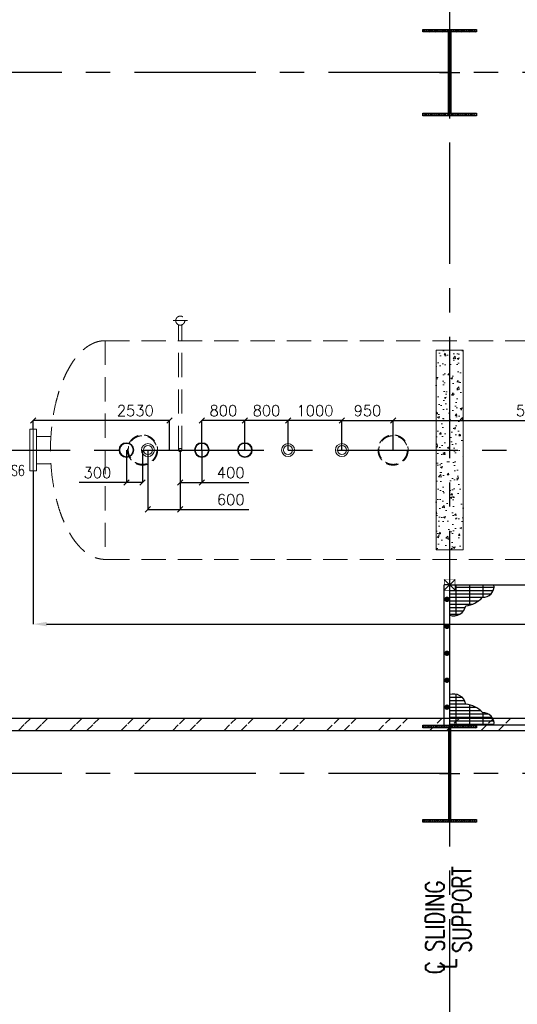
# Model space of a CAD drawing. Header units: inches. Extents: x 0 to 1544102, y -303681 to 23144100.
# Tile 40 of 256: x 97615 to 106852, y -196859 to -178601. Entities that reach past the tile are written whole.
import ezdxf

# ---------------------------------------------------------------- set-up
doc = ezdxf.new("R2010")
doc.units = ezdxf.units.IN
doc.header["$LTSCALE"] = 1800
doc.header["$MEASUREMENT"] = 0
for name, pattern in [('CENTER', [2, 1.25, -0.25, 0.25, -0.25]), ('DASHED', [0.75, 0.5, -0.25]), ('HIDDEN', [0.375, 0.25, -0.125]), ('HIDDEN2', [0.1875, 0.125, -0.0625])]:
    doc.linetypes.add(name, pattern=pattern)
doc.layers.get('0').update_dxf_attribs({"color": 253, "lineweight": 9})
for name, color, linetype in [('CEN', 2, 'CENTER'), ('COL', 1, 'Continuous'), ('DIM', 4, 'Continuous'), ('GRID', 251, 'CENTER'), ('STEEL', 231, 'Continuous'), ('TEXT', 3, 'Continuous'), ('WALL', 6, 'Continuous')]:
    doc.layers.add(name, color=color, linetype=linetype)
doc.layers.add('CONCRETE', color=145, linetype='Continuous', lineweight=15)
doc.layers.add('EQUIP', color=8, linetype='HIDDEN', lineweight=9)
doc.styles.add('ROMANS', font='romans.shx')
doc.dimstyles.new('HALF', dxfattribs={"dimtxt": 200, "dimasz": 100, "dimexe": 0, "dimexo": 0, "dimgap": 80, "dimtad": 1, "dimdec": 0, "dimzin": 0, "dimdsep": 46, "dimtxsty": 'ROMANS', "dimblk": 'OBLIQUE', "dimcen": 0, "dimclrd": 256, "dimclre": 9, "dimclrt": 256, "dimadec": 0, "dimazin": 0, "dimtfac": 0.09, "dimtdec": 0, "dimtix": 1, "dimtofl": 0, "dimtmove": 0, "dimatfit": 3, "dimldrblk": 'DOT', "dimfxl": 1, "dimtolj": 1, "dimtzin": 0, "dimarcsym": 0})
doc.dimstyles.new('STANDARD1', dxfattribs={"dimtxt": 300, "dimasz": 250, "dimexe": 0, "dimexo": 0, "dimgap": 80, "dimtad": 1, "dimdec": 0, "dimzin": 0, "dimdsep": 46, "dimtxsty": 'ROMANS', "dimcen": 0, "dimclrd": 4, "dimclre": 4, "dimclrt": 7, "dimadec": 0, "dimazin": 0, "dimtfac": 0.09, "dimtdec": 0, "dimtix": 1, "dimtofl": 0, "dimtmove": 0, "dimatfit": 3, "dimfxl": 1, "dimtolj": 1, "dimtzin": 0, "dimarcsym": 0})

# ---------------------------------------------------------------- blocks, each defined once
blk = doc.blocks.new('C-ROW COLUMN')
at = {"layer": 'COL'}
h = blk.add_hatch(dxfattribs=at)
h.set_pattern_fill('ANSI31', color=256, scale=200, style=0)
h.set_pattern_definition([(45, (-1315.907302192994, -6.544925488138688), (-17.67766952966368, 17.67766952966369), [])])
h.paths.add_polyline_path([(77950.43936443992, 120865.1489973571), (76960.43936443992, 120865.1489973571), (76960.43936443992, 120820.1489973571), (77950.43936443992, 120820.1489973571)])
h.paths.add_polyline_path([(77477.93936443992, 120820.1489973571), (77432.93936443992, 120820.1489973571), (77432.93936443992, 119310.1489973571), (77477.93936443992, 119310.1489973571)])
h.paths.add_polyline_path([(77950.43936443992, 119310.1489973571), (76960.43936443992, 119310.1489973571), (76960.43936443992, 119265.1489973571), (77950.43936443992, 119265.1489973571)])
at = {"layer": 'CEN'}
for p, q in [((77455.43936443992, 119265.1489973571), (77455.43936443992, 120865.1489973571)), ((77263.87090851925, 120065.1489973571), (77647.00782036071, 120065.1489973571))]:
    blk.add_line(p, q, dxfattribs=at)
at = {"layer": 'COL'}
for points in [[(76960.43936443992, 120865.1489973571), (77950.43936443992, 120865.1489973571), (77950.43936443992, 120820.1489973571), (76960.43936443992, 120820.1489973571)], [(77432.93936443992, 120820.1489973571), (77477.93936443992, 120820.1489973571), (77477.93936443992, 119310.1489973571), (77432.93936443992, 119310.1489973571)], [(76960.43936443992, 119310.1489973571), (77950.43936443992, 119310.1489973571), (77950.43936443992, 119265.1489973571), (76960.43936443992, 119265.1489973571)]]:
    blk.add_lwpolyline(points, close=True, dxfattribs=at)
blk = doc.blocks.new('B-ROW COLUMN')
at = {"layer": 'COL'}
h = blk.add_hatch(dxfattribs=at)
h.set_pattern_fill('ANSI31', color=256, scale=200, style=0)
h.set_pattern_definition([(45, (155648.0475729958, 63141.7669365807), (-17.67766952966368, 17.67766952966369), [])])
h.paths.add_polyline_path([(171095.2260440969, 85177.62606348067), (172085.2260440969, 85177.62606348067), (172085.2260440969, 85127.62606348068), (171095.2260440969, 85127.62606348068)])
h.paths.add_polyline_path([(171574.2260440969, 86877.62606348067), (171606.2260440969, 86877.62606348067), (171606.2260440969, 85177.62606348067), (171574.2260440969, 85177.62606348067)])
h.paths.add_polyline_path([(171095.2260440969, 86927.62606348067), (172085.2260440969, 86927.62606348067), (172085.2260440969, 86877.62606348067), (171095.2260440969, 86877.62606348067)])
blk.add_line((171590.2260440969, 85127.62606348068), (171590.2260440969, 86927.62606348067))
at = {"layer": 'CEN'}
for p, q in [((171590.2260440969, 85127.62606348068), (171590.2260440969, 86927.62606348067)), ((171398.6575881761, 86027.62606348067), (171781.7945000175, 86027.62606348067))]:
    blk.add_line(p, q, dxfattribs=at)
at = {"layer": 'COL'}
for points in [[(171095.2260440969, 86927.62606348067), (172085.2260440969, 86927.62606348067), (172085.2260440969, 86877.62606348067), (171095.2260440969, 86877.62606348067)], [(171574.2260440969, 86877.62606348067), (171606.2260440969, 86877.62606348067), (171606.2260440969, 85177.62606348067), (171574.2260440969, 85177.62606348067)], [(171095.2260440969, 85177.62606348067), (172085.2260440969, 85177.62606348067), (172085.2260440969, 85127.62606348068), (171095.2260440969, 85127.62606348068)]]:
    blk.add_lwpolyline(points, close=True, dxfattribs=at)
blk = doc.blocks.new('DEAERATOR')
at = {"layer": 'STEEL'}
h = blk.add_hatch(dxfattribs=at)
h.set_pattern_fill('GRATE', color=256, scale=2000, style=0)
h.set_pattern_definition([(0, (-62282.9005327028, -61624.85558105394), (0, 62.5), []), (90, (-62282.9005327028, -61624.85558105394), (-250, 1.53e-14), [])])
h.paths.add_polyline_path([(-9678.352093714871, -2499.950005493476), (-10400.04997503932, -2499.950005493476), (-10400.04997503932, -2599.900005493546), (-10499.99997503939, -2599.900005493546), (-10499.99997503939, -3063.913327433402, 0.4620847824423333), (-10202.15082906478, -2887.084127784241, 0.1995693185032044), (-9892.820220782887, -2730.352616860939, 0.4767407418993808)])
h = blk.add_hatch(dxfattribs=at)
h.set_pattern_fill('GRATE', color=256, scale=2000, style=0)
h.set_pattern_definition([(0, (-62282.9005327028, 54024.90557006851), (0, -62.5), []), (270, (-62282.9005327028, 54024.90557006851), (-250, -1.53e-14), [])])
edge = h.paths.add_edge_path()
edge.add_line((-9678.352093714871, -5100.000005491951), (-10400.04997503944, -5100.000005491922))
edge.add_line((-10400.04997503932, -5100.000005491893), (-10499.99999999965, -5099.999999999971))
edge.add_line((-10499.99999999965, -5100), (-10499.99997503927, -5000.050005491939))
edge.add_line((-10499.99997503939, -5000.050005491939), (-10499.99997503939, -4536.036683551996))
edge.add_arc((-10426.31712140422, -4751.187602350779), 227.4182947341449, 9.701061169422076, 108.9048218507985, ccw=False)
edge.add_arc((-10236.0030073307, -5163.296114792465), 451.7005241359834, 40.557190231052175, 85.70200368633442, ccw=False)
edge.add_arc((-9878.947333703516, -5071.703082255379), 202.5812581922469, -8.029436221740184, 93.926722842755, ccw=False)
at = {"linetype": 'HIDDEN2'}
for centre, radius in [((-16200.00000000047, 0), 279.5), ((-16200.00000000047, 0), 265.5), ((-11550.00000000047, 0), 279.5), ((-11550.00000000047, 0), 265.5)]:
    blk.add_circle(centre, radius, dxfattribs=at)
for centre, radius in [((-16500.00000000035, 0), 136.5), ((-16500.00000000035, 0), 123.8), ((-16100.00000000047, 0), 121), ((-16100.00000000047, 0), 84), ((-15100.00000000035, 4.656612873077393e-10), 136.5), ((-15100.00000000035, 4.656612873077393e-10), 123.8), ((-14300.00000000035, 4.656612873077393e-10), 136.5), ((-14300.00000000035, 4.656612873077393e-10), 123.8), ((-13500.00000000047, 0), 121), ((-13500.00000000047, 0), 84), ((-12500.00000000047, 0), 121), ((-12500.00000000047, 0), 84)]:
    blk.add_circle(centre, radius)
at = {"layer": 'CEN'}
blk.add_line((-23396.49560052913, 0), (18547.83853185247, 0), dxfattribs=at)
at = {"layer": 'COL'}
for p, q in [((-10400.04997503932, -2399.900005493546), (-10600.04997503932, -2599.900005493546)), ((-10600.04997503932, -2399.900005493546), (-10400.04997503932, -2599.900005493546))]:
    blk.add_line(p, q, dxfattribs=at)
at = {"layer": 'COL', "const_width": 10}
blk.add_lwpolyline([(-10600.04997503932, -2599.900005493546), (-10400.04997503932, -2599.900005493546), (-10400.04997503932, -2399.900005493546), (-10600.04997503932, -2399.900005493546)], close=True, dxfattribs=at)
at = {"layer": 'EQUIP'}
for p, q in [((-15633.99999999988, 2400), (-15365.99999999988, 2400)), ((-15529.99999999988, 0), (-15529.99999999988, 2321.539819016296)), ((-15469.99999999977, 0), (-15469.99999999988, 2321.539819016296)), ((-16895, 2028), (16895, 2028)), ((-16895, 2028), (-16895, -2028)), ((-16895, -2028), (16895, -2028))]:
    blk.add_line(p, q, dxfattribs=at)
at = {"layer": 'EQUIP', "linetype": 'DASHED'}
for p, q in [((-18294, 387.5), (-18294.00000000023, -387.5)), ((-18294, 387.5000000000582), (-18230, 387.5)), ((-18230, 387.5), (-18230.00000000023, -387.5)), ((-18166, 387.5), (-18230, 387.5)), ((-18166, 387.5), (-18166.00000000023, -387.5)), ((-17898.39857029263, 254), (-18166, 254)), ((-17898.39857029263, -254), (-18166.00000000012, -254)), ((-18230.00000000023, -387.5), (-18294.00000000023, -387.4999999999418)), ((-18230.00000000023, -387.5), (-18166.00000000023, -387.5))]:
    blk.add_line(p, q, dxfattribs=at)
at = {"layer": 'EQUIP'}
for centre, radius in [((-15499.99999999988, 2400), 84), ((-15499.99999999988, 0), 30)]:
    blk.add_circle(centre, radius, dxfattribs=at)
blk.add_ellipse((-16895, 0), major_axis=(-1.3973e-12, -2028), ratio=0.5, start_param=3.141592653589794, end_param=6.283185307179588, dxfattribs=at)
at = {"layer": 'STEEL'}
for p in [(-10599.99999999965, -5099.999999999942), (-10499.99999999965, -2500)]:
    blk.add_line(p, (-10599.99999999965, -2500), dxfattribs=at)
at = {"layer": 'STEEL', "const_width": 25}
blk.add_lwpolyline([(3.492459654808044e-10, -5100), (-10499.99999999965, -5100), (-10499.99999999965, -2500), (3.492459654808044e-10, -2500)], close=True, dxfattribs=at)
at = {"layer": 'STEEL', "const_width": 50}
for points in [[(-10574.99999999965, -2768.275666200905, 1), (-10524.99999999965, -2768.275666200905, 1)], [(-10574.99999999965, -3268.275666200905, 1), (-10524.99999999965, -3268.275666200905, 1)], [(-10574.99999999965, -3768.275666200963, 1), (-10524.99999999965, -3768.275666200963, 1)], [(-10574.99999999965, -4268.275666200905, 1), (-10524.99999999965, -4268.275666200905, 1)], [(-10574.99999999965, -4768.275666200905, 1), (-10524.99999999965, -4768.275666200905, 1)]]:
    blk.add_lwpolyline(points, format="xyb", close=True, dxfattribs=at)
at = {"layer": 'STEEL'}
for centre, radius, start, end in [((-9878.947333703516, -2528.246928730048), 202.5812581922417, 266.0732771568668, 8.029436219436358), ((-10236.0030073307, -2436.65389619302), 451.7005241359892, 274.2979963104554, 319.4428097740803), ((-10426.31712140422, -2848.762408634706), 227.4182947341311, 251.0951781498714, 350.2989388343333), ((-10426.31712140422, -4751.187602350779), 227.4182947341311, 9.70106116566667, 108.9048218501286), ((-10236.0030073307, -5163.296114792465), 451.7005241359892, 40.55719022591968, 85.70200368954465), ((-9878.947333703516, -5071.703082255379), 202.5812581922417, 351.9705637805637, 93.9267228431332)]:
    blk.add_arc(centre, radius, start, end, dxfattribs=at)
at = {"layer": 'TEXT', "style": 'ROMANS', "width": 0.75}
blk.add_text('S6', height=200, dxfattribs=at).set_placement((-18642.44253651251, -478.9362797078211))
blk = doc.blocks.new('*D307')
at = {"layer": 'DIM', "color": 4, "lineweight": -2, "transparency": 16777216}
for p, q in [((134325.9670728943, -186468.5958762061), (134325.9670728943, -189809.0958762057)), ((97865.96707289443, -186968.5958762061), (97865.96707289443, -189809.0958762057)), ((98115.96707289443, -189809.0958762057), (134075.9670728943, -189809.0958762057))]:
    blk.add_line(p, q, dxfattribs=at)
at = {"layer": 'DIM', "color": 4, "transparency": 16777216}
for points in [[(98115.96707289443, -189767.4292095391), (98115.96707289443, -189850.7625428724), (97865.96707289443, -189809.0958762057)], [(134075.9670728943, -189767.4292095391), (134075.9670728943, -189850.7625428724), (134325.9670728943, -189809.0958762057)]]:
    blk.add_solid(points, dxfattribs=at)
at = {"layer": 'DIM', "color": 7, "transparency": 16777216, "insert": (119859.5446669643, -189579.0958762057), "char_height": 300, "attachment_point": 5, "style": 'ROMANS'}
blk.add_mtext('\\A1;36460', dxfattribs=at)
blk = doc.blocks.new('_Oblique')
at = {"color": 0, "linetype": 'ByBlock', "lineweight": -2}
blk.add_line((-0.5, -0.5), (0.5, 0.5), dxfattribs=at)
blk = doc.blocks.new('*D314')
at = {"layer": 'DIM', "color": 9, "lineweight": -2, "transparency": 16777216}
for p, q in [((104545.967072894, -186581.0958762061), (104545.967072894, -186031.0958762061)), ((109790.9670728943, -186193.595876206), (109790.9670728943, -186031.0958762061))]:
    blk.add_line(p, q, dxfattribs=at)
at = {"layer": 'DIM', "lineweight": -2, "transparency": 16777216}
blk.add_line((104545.967072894, -186031.0958762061), (109790.9670728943, -186031.0958762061), dxfattribs=at)
at = {"layer": 'DIM', "lineweight": -2, "transparency": 16777216, "xscale": 100, "yscale": 100, "zscale": 100, "rotation": 180}
blk.add_blockref('_Oblique', (104545.967072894, -186031.0958762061), dxfattribs=at)
at = {"layer": 'DIM', "lineweight": -2, "transparency": 16777216, "xscale": 100, "yscale": 100, "zscale": 100}
blk.add_blockref('_Oblique', (109790.9670728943, -186031.0958762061), dxfattribs=at)
at = {"layer": 'DIM', "transparency": 16777216, "insert": (107168.4670728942, -185851.095876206), "char_height": 200, "attachment_point": 5, "style": 'ROMANS'}
blk.add_mtext('\\A1;5245', dxfattribs=at)
blk = doc.blocks.new('_Dot')
at = {"color": 0, "linetype": 'ByBlock', "lineweight": -2}
blk.add_line((-0.5, 0), (-1, 0), dxfattribs=at)
at = {"color": 0, "linetype": 'ByBlock', "const_width": 0.5}
blk.add_lwpolyline([(-0.25, 0, 1), (0.25, 0, 1)], format="xyb", close=True, dxfattribs=at)
blk = doc.blocks.new('*D529')
at = {"layer": 'DIM', "color": 9, "lineweight": -2, "transparency": 16777216}
for p, q in [((103595.967072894, -186581.0958762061), (103595.967072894, -186031.0958762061)), ((104545.967072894, -186581.0958762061), (104545.967072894, -186031.0958762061))]:
    blk.add_line(p, q, dxfattribs=at)
at = {"layer": 'DIM', "lineweight": -2, "transparency": 16777216}
blk.add_line((103595.967072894, -186031.0958762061), (104545.967072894, -186031.0958762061), dxfattribs=at)
at = {"layer": 'DIM', "lineweight": -2, "transparency": 16777216, "xscale": 100, "yscale": 100, "zscale": 100, "rotation": 180}
blk.add_blockref('_Oblique', (103595.967072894, -186031.0958762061), dxfattribs=at)
at = {"layer": 'DIM', "lineweight": -2, "transparency": 16777216, "xscale": 100, "yscale": 100, "zscale": 100}
blk.add_blockref('_Oblique', (104545.967072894, -186031.0958762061), dxfattribs=at)
at = {"layer": 'DIM', "transparency": 16777216, "insert": (104070.967072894, -185851.095876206), "char_height": 200, "attachment_point": 5, "style": 'ROMANS'}
blk.add_mtext('\\A1;950', dxfattribs=at)
blk = doc.blocks.new('*D315')
at = {"layer": 'DIM', "color": 9, "lineweight": -2, "transparency": 16777216}
for p, q in [((99995.96707289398, -186581.0958762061), (99995.96707289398, -187681.095876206)), ((100595.9670728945, -186581.0958762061), (100595.9670728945, -187681.095876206))]:
    blk.add_line(p, q, dxfattribs=at)
at = {"layer": 'DIM', "lineweight": -2, "transparency": 16777216}
for p, q in [((99995.96707289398, -187681.095876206), (100595.9670728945, -187681.095876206)), ((100595.9670728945, -187681.095876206), (101865.4908824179, -187681.095876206))]:
    blk.add_line(p, q, dxfattribs=at)
at = {"layer": 'DIM', "lineweight": -2, "transparency": 16777216, "xscale": 100, "yscale": 100, "zscale": 100, "rotation": 180}
blk.add_blockref('_Oblique', (99995.96707289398, -187681.095876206), dxfattribs=at)
at = {"layer": 'DIM', "lineweight": -2, "transparency": 16777216, "xscale": 100, "yscale": 100, "zscale": 100}
blk.add_blockref('_Oblique', (100595.9670728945, -187681.095876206), dxfattribs=at)
at = {"layer": 'DIM', "transparency": 16777216, "insert": (101533.1099300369, -187501.0958762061), "char_height": 200, "attachment_point": 5, "style": 'ROMANS'}
blk.add_mtext('\\A1;600', dxfattribs=at)
blk = doc.blocks.new('*D530')
at = {"layer": 'DIM', "color": 9, "lineweight": -2, "transparency": 16777216}
for p, q in [((97865.96707289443, -186193.595876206), (97865.96707289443, -186031.0958762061)), ((100395.9670728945, -186581.0958762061), (100395.9670728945, -186031.0958762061))]:
    blk.add_line(p, q, dxfattribs=at)
at = {"layer": 'DIM', "lineweight": -2, "transparency": 16777216}
blk.add_line((100395.9670728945, -186031.0958762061), (97865.96707289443, -186031.0958762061), dxfattribs=at)
at = {"layer": 'DIM', "lineweight": -2, "transparency": 16777216, "xscale": 100, "yscale": 100, "zscale": 100, "rotation": 180}
blk.add_blockref('_Oblique', (97865.96707289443, -186031.0958762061), dxfattribs=at)
at = {"layer": 'DIM', "lineweight": -2, "transparency": 16777216, "xscale": 100, "yscale": 100, "zscale": 100}
blk.add_blockref('_Oblique', (100395.9670728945, -186031.0958762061), dxfattribs=at)
at = {"layer": 'DIM', "transparency": 16777216, "insert": (99762.35915278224, -185851.095876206), "char_height": 200, "attachment_point": 5, "style": 'ROMANS'}
blk.add_mtext('\\A1;2530', dxfattribs=at)
blk = doc.blocks.new('*D533')
at = {"layer": 'DIM', "color": 9, "lineweight": -2, "transparency": 16777216}
for p, q in [((102595.967072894, -186581.0958762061), (102595.967072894, -186031.0958762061)), ((103595.967072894, -186581.0958762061), (103595.967072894, -186031.0958762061))]:
    blk.add_line(p, q, dxfattribs=at)
at = {"layer": 'DIM', "lineweight": -2, "transparency": 16777216}
blk.add_line((103595.967072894, -186031.0958762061), (102595.967072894, -186031.0958762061), dxfattribs=at)
at = {"layer": 'DIM', "lineweight": -2, "transparency": 16777216, "xscale": 100, "yscale": 100, "zscale": 100, "rotation": 180}
blk.add_blockref('_Oblique', (102595.967072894, -186031.0958762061), dxfattribs=at)
at = {"layer": 'DIM', "lineweight": -2, "transparency": 16777216, "xscale": 100, "yscale": 100, "zscale": 100}
blk.add_blockref('_Oblique', (103595.967072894, -186031.0958762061), dxfattribs=at)
at = {"layer": 'DIM', "transparency": 16777216, "insert": (103095.967072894, -185851.095876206), "char_height": 200, "attachment_point": 5, "style": 'ROMANS'}
blk.add_mtext('\\A1;1000', dxfattribs=at)
blk = doc.blocks.new('*D324')
at = {"layer": 'DIM', "color": 9, "lineweight": -2, "transparency": 16777216}
for p, q in [((101795.9670728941, -186581.0958762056), (101795.9670728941, -186031.0958762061)), ((102595.967072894, -186581.0958762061), (102595.967072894, -186031.0958762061))]:
    blk.add_line(p, q, dxfattribs=at)
at = {"layer": 'DIM', "lineweight": -2, "transparency": 16777216}
blk.add_line((102595.967072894, -186031.0958762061), (101795.9670728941, -186031.0958762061), dxfattribs=at)
at = {"layer": 'DIM', "lineweight": -2, "transparency": 16777216, "xscale": 100, "yscale": 100, "zscale": 100, "rotation": 180}
blk.add_blockref('_Oblique', (101795.9670728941, -186031.0958762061), dxfattribs=at)
at = {"layer": 'DIM', "lineweight": -2, "transparency": 16777216, "xscale": 100, "yscale": 100, "zscale": 100}
blk.add_blockref('_Oblique', (102595.967072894, -186031.0958762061), dxfattribs=at)
at = {"layer": 'DIM', "transparency": 16777216, "insert": (102195.967072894, -185851.095876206), "char_height": 200, "attachment_point": 5, "style": 'ROMANS'}
blk.add_mtext('\\A1;800', dxfattribs=at)
blk = doc.blocks.new('*D325')
at = {"layer": 'DIM', "color": 9, "lineweight": -2, "transparency": 16777216}
for p, q in [((100995.9670728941, -186581.0958762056), (100995.9670728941, -186031.0958762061)), ((101795.9670728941, -186581.0958762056), (101795.9670728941, -186031.0958762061))]:
    blk.add_line(p, q, dxfattribs=at)
at = {"layer": 'DIM', "lineweight": -2, "transparency": 16777216}
blk.add_line((101795.9670728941, -186031.0958762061), (100995.9670728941, -186031.0958762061), dxfattribs=at)
at = {"layer": 'DIM', "lineweight": -2, "transparency": 16777216, "xscale": 100, "yscale": 100, "zscale": 100, "rotation": 180}
blk.add_blockref('_Oblique', (100995.9670728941, -186031.0958762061), dxfattribs=at)
at = {"layer": 'DIM', "lineweight": -2, "transparency": 16777216, "xscale": 100, "yscale": 100, "zscale": 100}
blk.add_blockref('_Oblique', (101795.9670728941, -186031.0958762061), dxfattribs=at)
at = {"layer": 'DIM', "transparency": 16777216, "insert": (101395.9670728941, -185851.095876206), "char_height": 200, "attachment_point": 5, "style": 'ROMANS'}
blk.add_mtext('\\A1;800', dxfattribs=at)
blk = doc.blocks.new('*D326')
at = {"layer": 'DIM', "color": 9, "lineweight": -2, "transparency": 16777216}
for p, q in [((99595.9670728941, -186581.0958762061), (99595.9670728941, -187181.0958762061)), ((99895.96707289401, -186581.0958762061), (99895.96707289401, -187181.0958762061))]:
    blk.add_line(p, q, dxfattribs=at)
at = {"layer": 'DIM', "lineweight": -2, "transparency": 16777216}
for p, q in [((99595.9670728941, -187181.0958762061), (98721.6813586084, -187181.0958762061)), ((99895.96707289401, -187181.0958762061), (99595.9670728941, -187181.0958762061))]:
    blk.add_line(p, q, dxfattribs=at)
at = {"layer": 'DIM', "lineweight": -2, "transparency": 16777216, "xscale": 100, "yscale": 100, "zscale": 100, "rotation": 180}
blk.add_blockref('_Oblique', (99595.9670728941, -187181.0958762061), dxfattribs=at)
at = {"layer": 'DIM', "lineweight": -2, "transparency": 16777216, "xscale": 100, "yscale": 100, "zscale": 100}
blk.add_blockref('_Oblique', (99895.96707289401, -187181.0958762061), dxfattribs=at)
at = {"layer": 'DIM', "transparency": 16777216, "insert": (99058.82421575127, -187001.095876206), "char_height": 200, "attachment_point": 5, "style": 'ROMANS'}
blk.add_mtext('\\A1;300', dxfattribs=at)
blk = doc.blocks.new('*D327')
at = {"layer": 'DIM', "color": 9, "lineweight": -2, "transparency": 16777216}
for p, q in [((100595.9670728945, -186581.0958762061), (100595.9670728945, -187181.0958762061)), ((100995.9670728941, -186581.0958762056), (100995.9670728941, -187181.0958762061))]:
    blk.add_line(p, q, dxfattribs=at)
at = {"layer": 'DIM', "lineweight": -2, "transparency": 16777216}
for p, q in [((100595.9670728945, -187181.0958762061), (100995.9670728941, -187181.0958762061)), ((100995.9670728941, -187181.0958762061), (101870.2527871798, -187181.0958762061))]:
    blk.add_line(p, q, dxfattribs=at)
at = {"layer": 'DIM', "lineweight": -2, "transparency": 16777216, "xscale": 100, "yscale": 100, "zscale": 100, "rotation": 180}
blk.add_blockref('_Oblique', (100595.9670728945, -187181.0958762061), dxfattribs=at)
at = {"layer": 'DIM', "lineweight": -2, "transparency": 16777216, "xscale": 100, "yscale": 100, "zscale": 100}
blk.add_blockref('_Oblique', (100995.9670728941, -187181.0958762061), dxfattribs=at)
at = {"layer": 'DIM', "transparency": 16777216, "insert": (101533.1099300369, -187001.095876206), "char_height": 200, "attachment_point": 5, "style": 'ROMANS'}
blk.add_mtext('\\A1;400', dxfattribs=at)

msp = doc.modelspace()

# ---------------------------------------------------------------- hatches: boundary and pattern name
h = msp.add_hatch()
h.set_pattern_fill('ANSI32', color=256, scale=1800, style=0)
h.set_pattern_definition([(45, (-320647.8080868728, -240592.4441959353), (-477.2970773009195, 477.2970773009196), []), (45, (-320329.6100358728, -240592.4441959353), (-477.2970773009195, 477.2970773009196), [])])
edge = h.paths.add_edge_path()
edge.add_line((33279.98557847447, -191551.0958762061), (156717.4855784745, -191551.095876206))
edge.add_line((33495.96707289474, -191781.095876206), (156245.9670728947, -191781.0958762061))
at = {"layer": 'CONCRETE'}
h = msp.add_hatch(dxfattribs=at)
h.set_pattern_fill('AR-CONC', color=256, scale=50, style=0)
h.set_pattern_definition([(50, (13293.9184614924, -237801.1758905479), (358.6300913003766, -31.37606749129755), [37.5, -412.5]), (355, (13293.9184614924, -237801.1758905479), (-69.37566680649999, 376.0960668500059), [30, -330]), (100.4514, (13323.8043014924, -237803.7905605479), (289.2546908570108, 344.7197710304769), [31.87009499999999, -350.5710559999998]), (46.18420000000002, (13293.9184614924, -237701.1758905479), (533.6205243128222, -82.75950716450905), [56.24999999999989, -618.7499999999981]), (96.63559999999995, (13338.38683399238, -237708.0725440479), (467.3313527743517, 487.0589354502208), [47.80514399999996, -525.8564999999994]), (351.1842000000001, (13293.9184614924, -237701.1758905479), (467.3309725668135, 487.0593004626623), [45, -495]), (21, (13343.9184614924, -237726.1758905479), (298.4535260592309, -201.3094453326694), [37.5, -412.5]), (326, (13343.9184614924, -237726.1758905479), (121.6576659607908, 362.5750225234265), [30, -330]), (71.45140000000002, (13368.7895779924, -237742.9516935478), (420.1113142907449, 161.2652483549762), [31.870095, -350.571056]), (37.50000000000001, (13293.9184614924, -237801.1758905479), (6.079927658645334, 166.4469269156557), [0, -326, 0, -335, 0, -331.25]), (7.499999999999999, (13293.9184614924, -237801.1758905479), (131.5347687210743, 197.2058559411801), [0, -191, 0, -318.5, 0, -126.25]), (327.5, (13182.4184614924, -237801.1758905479), (266.9112180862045, -11.27743586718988), [0, -125, 0, -390, 0, -517.4999999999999]), (317.5, (13132.4184614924, -237801.1758905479), (291.5930846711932, 50.05249116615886), [0, -162.5, 0, -259, 0, -367.5])])
h.paths.add_polyline_path([(105345.9670728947, -184731.095876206), (105345.9670728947, -186581.0958762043), (105595.9670728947, -186581.0958762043), (105595.9670728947, -184731.095876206)])
h.paths.add_polyline_path([(105345.9670728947, -186581.0958762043), (105345.9670728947, -188431.0958762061), (105595.9670728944, -188431.0958762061), (105595.9670728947, -186581.0958762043)])
h.paths.add_polyline_path([(105845.9670728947, -186581.0958762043), (105845.9670728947, -184731.095876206), (105595.9670728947, -184731.095876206), (105595.9670728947, -186581.0958762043)])
h.paths.add_polyline_path([(105845.9670728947, -188431.0958762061), (105845.9670728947, -186581.0958762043), (105595.9670728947, -186581.0958762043), (105595.9670728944, -188431.0958762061)])

# ---------------------------------------------------------------- linework, layer by layer
msp.add_lwpolyline([(105345.9670728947, -184731.095876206), (105845.9670728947, -184731.095876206), (105845.9670728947, -188431.0958762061), (105345.9670728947, -188431.0958762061)], close=True, dxfattribs=at)
at = {"layer": 'GRID'}
for p, q in [((105595.9670728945, -204730.6860759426), (105595.9670728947, -176081.095876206)), ((278395.9670728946, -179581.0958762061), (19295.96707289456, -179581.0958762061)), ((278395.9670728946, -192581.0958762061), (19295.96707289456, -192581.095876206))]:
    msp.add_line(p, q, dxfattribs=at)
at = {"layer": 'WALL'}
for p, q in [((33279.98557847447, -191551.0958762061), (156717.4855784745, -191551.095876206)), ((33495.96707289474, -191781.095876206), (156245.9670728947, -191781.0958762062))]:
    msp.add_line(p, q, dxfattribs=at)

# ---------------------------------------------------------------- block references
for name, p in [('C-ROW COLUMN', (28140.52770845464, -299646.2448735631)), ('DEAERATOR', (116095.9670728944, -186581.0958762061)), ('B-ROW COLUMN', (-65994.2589712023, -278608.7219396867))]:
    msp.add_blockref(name, p)

# ---------------------------------------------------------------- texts
at = {"layer": 'TEXT', "color": 3, "style": 'ROMANS', "width": 0.75}
for s, p in [('SUPPORT', (105995.9670728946, -195905.2219396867)), ('C SLIDING', (105495.9670728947, -196299.7219396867)), ('L', (105722.9670728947, -196200.2219396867))]:
    msp.add_text(s, height=350, rotation=90, dxfattribs=at).set_placement(p)

# ---------------------------------------------------------------- dimensions: what is measured, and where the dimension line sits
at = {"layer": 'DIM'}
for base, p1, p2, dimstyle, picture, middle in [((97865.96707289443, -186031.0958762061), (100395.9670728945, -186581.0958762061), (97865.96707289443, -186193.595876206), 'HALF', '*D530', (99762.35915278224, -186031.0958762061)), ((109790.9670728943, -186031.0958762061), (104545.967072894, -186581.0958762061), (109790.9670728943, -186193.595876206), 'HALF', '*D314', (107168.4670728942, -186031.0958762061)), ((134325.9670728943, -189809.0958762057), (97865.96707289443, -186968.5958762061), (134325.9670728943, -186468.5958762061), 'STANDARD1', '*D307', (119859.5446669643, -189809.0958762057)), ((99595.9670728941, -187181.0958762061), (99895.96707289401, -186581.0958762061), (99595.9670728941, -186581.0958762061), 'HALF', '*D326', (99058.82421575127, -187181.0958762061)), ((99995.96707289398, -187681.095876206), (100595.9670728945, -186581.0958762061), (99995.96707289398, -186581.0958762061), 'HALF', '*D315', (101533.1099300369, -187681.095876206)), ((100995.9670728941, -187181.0958762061), (100595.9670728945, -186581.0958762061), (100995.9670728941, -186581.0958762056), 'HALF', '*D327', (101533.1099300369, -187181.0958762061))]:
    dim = msp.add_linear_dim(base=base, p1=p1, p2=p2, dimstyle=dimstyle, dxfattribs=at)
    dim.commit()
    dim.dimension.update_dxf_attribs({"geometry": picture, "text_midpoint": middle, "dimtype": 160})
for base, p1, p2, picture, middle in [((100995.9670728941, -186031.0958762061), (101795.9670728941, -186581.0958762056), (100995.9670728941, -186581.0958762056), '*D325', (101395.9670728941, -185851.095876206)), ((101795.9670728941, -186031.0958762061), (102595.967072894, -186581.0958762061), (101795.9670728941, -186581.0958762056), '*D324', (102195.967072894, -185851.095876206)), ((102595.967072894, -186031.0958762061), (103595.967072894, -186581.0958762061), (102595.967072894, -186581.0958762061), '*D533', (103095.967072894, -185851.095876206)), ((104545.967072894, -186031.0958762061), (103595.967072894, -186581.0958762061), (104545.967072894, -186581.0958762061), '*D529', (104070.967072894, -185851.095876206))]:
    dim = msp.add_linear_dim(base=base, p1=p1, p2=p2, dimstyle='HALF', dxfattribs=at)
    dim.commit()
    dim.dimension.update_dxf_attribs({"geometry": picture, "text_midpoint": middle})

doc.saveas('drawing.dxf')
